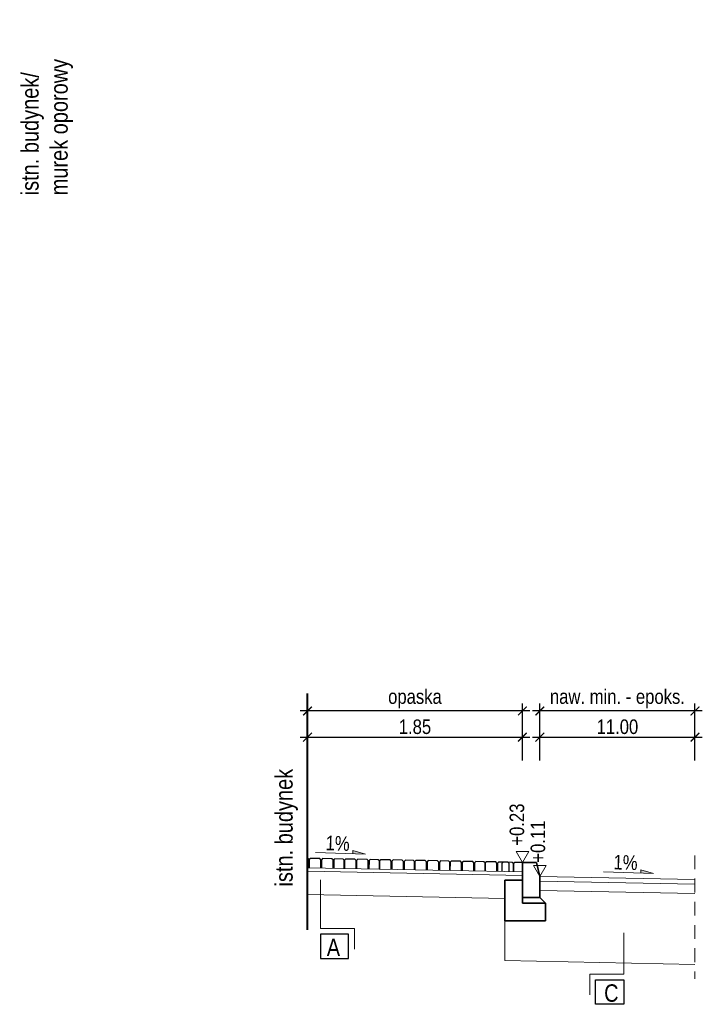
# Model space of a CAD drawing. Header units: metres. Extents: x 45702 to 45878, y -49323 to -49219.
# Tile 3 of 35: x 45711.64 to 45717.52, y -49323.4 to -49314.93. Entities that reach past the tile are written whole.
import ezdxf

# ---------------------------------------------------------------- set-up
doc = ezdxf.new("R2010")
doc.units = ezdxf.units.M
doc.linetypes.add('ACAD_ISO03W100', pattern=[30, 12, -18])
doc.layers.add('00', color=7, linetype='Continuous')
doc.layers.add('OPISY', color=7, linetype='Continuous')
for name, color, linetype, lineweight in [('_L_Tabelka', 7, 'Continuous', 13), ('_P_kostka', 7, 'Continuous', 13), ('_wymiary', 7, 'Continuous', 13), ('DP_OpisSpadki', 7, 'Continuous', 18), ('DP_Warstwy projektowane', 7, 'Continuous', 18), ('elementy betonowe', 7, 'Continuous', 35)]:
    doc.layers.add(name, color=color, linetype=linetype, lineweight=lineweight)
doc.styles.add('znakn', font='ARIALN.TTF')
doc.dimstyles.new('S50_T2.50_[m]', dxfattribs={"dimtxt": 0.125, "dimasz": 0.075, "dimexe": 0.063, "dimexo": 0.125, "dimgap": 0.025, "dimtad": 1, "dimrnd": 0.01, "dimzin": 0, "dimdsep": 46, "dimtxsty": 'znakn', "dimblk": 'ARCHTICK', "dimcen": -0.075, "dimdle": 0.063, "dimadec": 0, "dimazin": 0, "dimtfac": 1, "dimtix": 1, "dimtmove": 2, "dimatfit": 3, "dimfxl": 0.2, "dimfxlon": 1, "dimtolj": 1, "dimtzin": 0, "dimarcsym": 0})

# ---------------------------------------------------------------- blocks, each defined once
blk = doc.blocks.new('_ArchTick')
at = {"color": 0, "linetype": 'ByBlock', "const_width": 0.15}
blk.add_lwpolyline([(-0.5, -0.5), (0.5, 0.5)], dxfattribs=at)
blk = doc.blocks.new('*D1072')
at = {"layer": '_wymiary', "color": 0, "lineweight": -2, "ltscale": 0.5}
for p, q in [((45714.1184, -49321.3025), (45714.1184, -49321.0395)), ((45715.9683, -49321.3025), (45715.9683, -49321.0395)), ((45714.0554, -49321.1025), (45716.0313, -49321.1025))]:
    blk.add_line(p, q, dxfattribs=at)
at = {"layer": 'Defpoints', "color": 0}
for p in [(45715.9683, -49321.1025), (45714.1184, -49322.3562), (45715.9683, -49322.3822)]:
    blk.add_point(p, dxfattribs=at)
at = {"layer": '_wymiary', "color": 0, "linetype": 'ByBlock', "lineweight": -2, "xscale": 0.075, "yscale": 0.075, "zscale": 0.075, "rotation": 180}
blk.add_blockref('_ArchTick', (45714.1184, -49321.1025), dxfattribs=at)
at = {"layer": '_wymiary', "color": 0, "linetype": 'ByBlock', "lineweight": -2, "xscale": 0.075, "yscale": 0.075, "zscale": 0.075}
blk.add_blockref('_ArchTick', (45715.9683, -49321.1025), dxfattribs=at)
at = {"layer": '_wymiary', "color": 0, "ltscale": 0.5, "insert": (45715.0433, -49321.0136), "char_height": 0.125, "attachment_point": 5, "style": 'znakn'}
blk.add_mtext('\\A1;1.85', dxfattribs=at)
blk = doc.blocks.new('*D1073')
at = {"layer": '_L_Tabelka', "color": 0, "lineweight": -2, "ltscale": 0.5}
for p, q in [((45714.1184, -49321.0768), (45714.1184, -49320.8138)), ((45715.9683, -49321.0768), (45715.9683, -49320.8138)), ((45716.0313, -49320.8768), (45714.0554, -49320.8768))]:
    blk.add_line(p, q, dxfattribs=at)
at = {"layer": 'Defpoints', "color": 0}
for p in [(45714.1184, -49320.8768), (45714.1184, -49322.3562), (45715.9683, -49322.3822)]:
    blk.add_point(p, dxfattribs=at)
at = {"layer": '_L_Tabelka', "color": 0, "linetype": 'ByBlock', "lineweight": -2, "xscale": 0.075, "yscale": 0.075, "zscale": 0.075, "rotation": 180}
blk.add_blockref('_ArchTick', (45714.1184, -49320.8768), dxfattribs=at)
at = {"layer": '_L_Tabelka', "color": 0, "linetype": 'ByBlock', "lineweight": -2, "xscale": 0.075, "yscale": 0.075, "zscale": 0.075}
blk.add_blockref('_ArchTick', (45715.9683, -49320.8768), dxfattribs=at)
at = {"layer": '_L_Tabelka', "color": 0, "ltscale": 0.5, "insert": (45715.0433, -49320.772), "char_height": 0.125, "attachment_point": 5, "style": 'znakn'}
blk.add_mtext('\\A1;opaska', dxfattribs=at)
blk = doc.blocks.new('*D1074')
at = {"layer": '_wymiary', "color": 0, "lineweight": -2, "ltscale": 0.5}
for p, q in [((45716.1184, -49321.3025), (45716.1184, -49321.0395)), ((45717.4536, -49321.3025), (45717.4536, -49321.0395)), ((45716.0554, -49321.1025), (45717.5166, -49321.1025))]:
    blk.add_line(p, q, dxfattribs=at)
at = {"layer": 'Defpoints', "color": 0}
for p in [(45717.4536, -49321.1025), (45717.4536, -49322.4487), (45716.1184, -49322.78)]:
    blk.add_point(p, dxfattribs=at)
at = {"layer": '_wymiary', "color": 0, "linetype": 'ByBlock', "lineweight": -2, "xscale": 0.075, "yscale": 0.075, "zscale": 0.075, "rotation": 180}
blk.add_blockref('_ArchTick', (45716.1184, -49321.1025), dxfattribs=at)
at = {"layer": '_wymiary', "color": 0, "linetype": 'ByBlock', "lineweight": -2, "xscale": 0.075, "yscale": 0.075, "zscale": 0.075}
blk.add_blockref('_ArchTick', (45717.4536, -49321.1025), dxfattribs=at)
at = {"layer": '_wymiary', "color": 0, "ltscale": 0.5, "insert": (45716.786, -49321.0136), "char_height": 0.125, "attachment_point": 5, "style": 'znakn'}
blk.add_mtext('\\A1;11.00', dxfattribs=at)
blk = doc.blocks.new('*D1075')
at = {"layer": '_L_Tabelka', "color": 0, "lineweight": -2, "ltscale": 0.5}
for p, q in [((45716.1184, -49321.0768), (45716.1184, -49320.8138)), ((45717.4536, -49321.0768), (45717.4536, -49320.8138)), ((45717.5166, -49320.8768), (45716.0554, -49320.8768))]:
    blk.add_line(p, q, dxfattribs=at)
at = {"layer": 'Defpoints', "color": 0}
for p in [(45716.1184, -49320.8768), (45717.4536, -49322.4487), (45716.1184, -49322.78)]:
    blk.add_point(p, dxfattribs=at)
at = {"layer": '_L_Tabelka', "color": 0, "linetype": 'ByBlock', "lineweight": -2, "xscale": 0.075, "yscale": 0.075, "zscale": 0.075, "rotation": 180}
blk.add_blockref('_ArchTick', (45716.1184, -49320.8768), dxfattribs=at)
at = {"layer": '_L_Tabelka', "color": 0, "linetype": 'ByBlock', "lineweight": -2, "xscale": 0.075, "yscale": 0.075, "zscale": 0.075}
blk.add_blockref('_ArchTick', (45717.4536, -49320.8768), dxfattribs=at)
at = {"layer": '_L_Tabelka', "color": 0, "ltscale": 0.5, "insert": (45716.786, -49320.772), "char_height": 0.125, "attachment_point": 5, "style": 'znakn'}
blk.add_mtext('\\A1;naw. min. - epoks.', dxfattribs=at)
blk = doc.blocks.new('spadek')
blk.add_hatch(color=256).paths.add_polyline_path([(64.6, 3.7), (64.4, -2.1), (86.3, -2.8)])
blk.add_lwpolyline([(0, 0), (86.3, -2.8), (64.6, 3.7), (64.4, -2.1)])

msp = doc.modelspace()

# ---------------------------------------------------------------- linework, layer by layer
at = {"linetype": 'Continuous', "ltscale": 1.2, "flags": 128}
for points in [[(45714.1317906, -49322.2262019), (45714.1317906, -49322.1554127), (45714.1218931, -49322.1450221), (45714.1184107, -49322.1449525)], [(45714.2330863, -49322.2282278), (45714.2330863, -49322.1574387), (45714.2231889, -49322.1470481), (45714.1431849, -49322.145448), (45714.1330863, -49322.1553466), (45714.1329693, -49322.2262254)], [(45714.3384805, -49322.2303357), (45714.3384805, -49322.1595465), (45714.328583, -49322.1491559), (45714.248579, -49322.1475559), (45714.2384804, -49322.1574545), (45714.2383635, -49322.2283333)], [(45714.4347763, -49322.2323616), (45714.4347763, -49322.1615725), (45714.4248788, -49322.1511819), (45714.3548748, -49322.1495818), (45714.3447762, -49322.1594804), (45714.3446593, -49322.2303592)], [(45714.5360721, -49322.2341875), (45714.5360721, -49322.1633984), (45714.5261746, -49322.1530078), (45714.4461706, -49322.1514077), (45714.436072, -49322.1613063), (45714.4359551, -49322.2321852)], [(45714.6414662, -49322.2362954), (45714.6414662, -49322.1655063), (45714.6315688, -49322.1551157), (45714.5515648, -49322.1535156), (45714.5414662, -49322.1634142), (45714.5413492, -49322.234293)], [(45714.737762, -49322.2383213), (45714.737762, -49322.1675322), (45714.7278646, -49322.1571416), (45714.6578606, -49322.1555415), (45714.647762, -49322.1654401), (45714.647645, -49322.236319)], [(45714.8390578, -49322.2401472), (45714.8390578, -49322.1693581), (45714.8291603, -49322.1589675), (45714.7491563, -49322.1573674), (45714.7390577, -49322.1672661), (45714.7389408, -49322.2381449)], [(45714.944452, -49322.2422551), (45714.944452, -49322.171466), (45714.9345545, -49322.1610754), (45714.8545505, -49322.1594753), (45714.8444519, -49322.1693739), (45714.8443349, -49322.2402528)], [(45715.0407478, -49322.244281), (45715.0407478, -49322.1734919), (45715.0308503, -49322.1631013), (45714.9608463, -49322.1615012), (45714.9507477, -49322.1713999), (45714.9506307, -49322.2422787)], [(45715.1420435, -49322.2461069), (45715.1420435, -49322.1753178), (45715.1321461, -49322.1649272), (45715.0521421, -49322.1633271), (45715.0420435, -49322.1732258), (45715.0419265, -49322.2441046)], [(45715.2474377, -49322.2482148), (45715.2474377, -49322.1774257), (45715.2375402, -49322.1670351), (45715.1575362, -49322.165435), (45715.1474376, -49322.1753336), (45715.1473207, -49322.2462125)], [(45715.3437335, -49322.2502407), (45715.3437335, -49322.1794516), (45715.333836, -49322.169061), (45715.263832, -49322.1674609), (45715.2537334, -49322.1773596), (45715.2536165, -49322.2482384)], [(45715.4450293, -49322.2520666), (45715.4450293, -49322.1812775), (45715.4351318, -49322.1708869), (45715.3551278, -49322.1692868), (45715.3450292, -49322.1791855), (45715.3449123, -49322.2500643)], [(45715.5504234, -49322.2541745), (45715.5504234, -49322.1833854), (45715.540526, -49322.1729948), (45715.460522, -49322.1713947), (45715.4504234, -49322.1812934), (45715.4503064, -49322.2521722)], [(45715.6467192, -49322.2562004), (45715.6467192, -49322.1854113), (45715.6368217, -49322.1750207), (45715.5668177, -49322.1734206), (45715.5567192, -49322.1833193), (45715.5566022, -49322.2541981)], [(45715.748015, -49322.2580264), (45715.748015, -49322.1872372), (45715.7381175, -49322.1768466), (45715.6581135, -49322.1752466), (45715.6480149, -49322.1851452), (45715.647898, -49322.256024)], [(45715.8534092, -49322.2601342), (45715.8534092, -49322.1893451), (45715.8435117, -49322.1789545), (45715.7635077, -49322.1773544), (45715.7534091, -49322.1872531), (45715.7532921, -49322.2581319)], [(45715.891307, -49322.2615712), (45715.891307, -49322.1907821), (45715.8814095, -49322.1803915), (45715.8014055, -49322.1787914), (45715.7913069, -49322.1886901), (45715.7911899, -49322.2595689)], [(45715.9682514, -49322.1821284), (45715.9027013, -49322.1808174), (45715.8926027, -49322.190716), (45715.8924857, -49322.2615948)]]:
    msp.add_lwpolyline(points, dxfattribs=at)
at = {"color": 251, "linetype": 'ACAD_ISO03W100', "lineweight": 15, "ltscale": 0.005, "flags": 128}
for points in [[(45717.4536433, -49322.1199835), (45717.4536433, -49323.1626009)], [(45717.4536433, -49322.1388994), (45717.4536433, -49323.1815168)]]:
    msp.add_lwpolyline(points, dxfattribs=at)
at = {"layer": '00', "flags": 128}
for points in [[(45715.9682514, -49322.1822423), (45716.0882514, -49322.1822423)], [(45716.0882514, -49322.1822423), (45716.1182514, -49322.3022423)], [(45716.1182514, -49322.4822423), (45716.1182514, -49322.3022423)], [(45716.1182514, -49322.4822423), (45716.1182514, -49322.3022423)], [(45715.9682514, -49322.4822423), (45716.1182514, -49322.4822423)], [(45715.9682514, -49322.4822423), (45716.1182514, -49322.4822423)], [(45715.9682514, -49322.5322423), (45716.1682514, -49322.5322423)], [(45715.9682514, -49322.5322423), (45716.1682514, -49322.5322423)], [(45716.1182514, -49322.4822423), (45716.1682514, -49322.5322423)], [(45716.1182514, -49322.4822423), (45716.1682514, -49322.5322423)], [(45716.1682514, -49322.5322423), (45716.1682514, -49322.6322423)], [(45716.1682514, -49322.5322423), (45716.1682514, -49322.6322423)]]:
    msp.add_lwpolyline(points, dxfattribs=at)
at = {"layer": '_L_Tabelka', "ltscale": 0.5}
for p, q in [((45714.1184107, -49322.2258343), (45715.9682514, -49322.2628311)), ((45714.1184107, -49322.2558343), (45715.9682514, -49322.2928311)), ((45714.1184107, -49322.4558343), (45715.8182514, -49322.4898311))]:
    msp.add_line(p, q, dxfattribs=at)
at = {"layer": '_P_kostka', "lineweight": 40, "ltscale": 0.5}
msp.add_line((45714.1184107, -49322.759873), (45714.1184107, -49320.7271289), dxfattribs=at)
at = {"layer": '_P_kostka', "ltscale": 0.5}
for p in [(45715.8182514, -49322.6822423), (45717.4536433, -49323.058817)]:
    msp.add_line(p, (45715.8182514, -49323.0261092), dxfattribs=at)
at = {"layer": '_wymiary', "ltscale": 0.5}
for p, q in [((45717.4536433, -49322.328671), (45716.1184107, -49322.3019664)), ((45717.4536433, -49322.368671), (45716.1184107, -49322.3419664)), ((45717.4536433, -49322.448671), (45716.1184107, -49322.4219664))]:
    msp.add_line(p, q, dxfattribs=at)
at = {"layer": '_wymiary', "ltscale": 0.5, "flags": 128}
for points in [[(45714.5222829, -49322.927846), (45714.5222829, -49322.7484424), (45714.2306084, -49322.7484424), (45714.2306084, -49322.3291913)], [(45716.5482069, -49323.3210471), (45716.5482069, -49323.1416435), (45716.8398813, -49323.1416435), (45716.8398813, -49322.7857357)]]:
    msp.add_lwpolyline(points, dxfattribs=at)
at = {"layer": 'DP_OpisSpadki'}
for points in [[(45715.9684107, -49322.1819664), (45716.0229703, -49322.0874664), (45715.9138511, -49322.0874664)], [(45716.1184107, -49322.3019664), (45716.1729703, -49322.2074664), (45716.0638511, -49322.2074664)]]:
    msp.add_lwpolyline(points, close=True, dxfattribs=at)
at = {"layer": 'DP_Warstwy projektowane', "ltscale": 1.2, "flags": 128}
msp.add_lwpolyline([(45716.1182514, -49322.3022423), (45716.1182514, -49322.3422503)], dxfattribs=at)
msp.add_lwpolyline([(45716.1182514, -49322.3022423), (45716.1182514, -49322.3422503)], dxfattribs=at)
msp.add_lwpolyline([(45716.1182514, -49322.3022423), (45716.1182514, -49322.3422503)], dxfattribs=at)
at = {"layer": 'DP_Warstwy projektowane', "ltscale": 0.5, "flags": 128}
msp.add_lwpolyline([(45716.1182514, -49322.3022423), (45716.1182514, -49322.3422503)], dxfattribs=at)
msp.add_lwpolyline([(45716.1182514, -49322.3022423), (45716.1182514, -49322.3422503)], dxfattribs=at)
msp.add_lwpolyline([(45716.1182514, -49322.3022423), (45716.1182514, -49322.3422503)], dxfattribs=at)
at = {"layer": 'elementy betonowe', "color": 0, "linetype": 'Continuous', "ltscale": 1.2}
msp.add_line((45716.1181017, -49322.4822423), (45716.1182514, -49322.3022423), dxfattribs=at)
at = {"layer": 'elementy betonowe', "color": 0, "linetype": 'Continuous', "ltscale": 1.2, "flags": 128}
for points in [[(45715.9682514, -49322.1822423), (45715.9682514, -49322.4822423)], [(45715.9682514, -49322.1822423), (45716.0882514, -49322.1822423)], [(45716.0882514, -49322.1822423), (45716.1182514, -49322.3022423)], [(45715.8182514, -49322.3322423), (45715.8182514, -49322.6822423)], [(45715.8182514, -49322.3322423), (45715.9682514, -49322.3322423)], [(45716.1182514, -49322.4822423), (45716.1182514, -49322.3022423)], [(45715.9682514, -49322.4822423), (45716.1182514, -49322.4822423)], [(45715.9682514, -49322.4822423), (45715.9682514, -49322.5322423)], [(45715.9682514, -49322.5322423), (45716.1682514, -49322.5322423)], [(45716.1182514, -49322.4822423), (45716.1682514, -49322.5322423)], [(45716.1682514, -49322.5322423), (45716.168272, -49322.6822216)], [(45715.8182514, -49322.6822423), (45716.1682514, -49322.6822423)]]:
    msp.add_lwpolyline(points, dxfattribs=at)
at = {"layer": 'OPISY'}
for points in [[(45714.4722829, -49322.7984424), (45714.230633, -49322.7984424), (45714.230633, -49323.0087077), (45714.4722829, -49323.0087077)], [(45716.5982069, -49323.1916435), (45716.8398568, -49323.1916435), (45716.8398568, -49323.4019088), (45716.5982069, -49323.4019088)]]:
    msp.add_lwpolyline(points, close=True, dxfattribs=at)

# ---------------------------------------------------------------- block references
at = {"layer": 'DP_OpisSpadki', "xscale": 0.004999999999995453, "yscale": 0.004999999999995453, "zscale": 0.004999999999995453}
for p in [(45714.1868846, -49322.0966118), (45716.6648389, -49322.2615661)]:
    msp.add_blockref('spadek', p, dxfattribs=at)

# ---------------------------------------------------------------- texts
at = {"layer": '_P_kostka', "ltscale": 0.5, "char_height": 0.15, "rotation": 90, "style": 'znakn'}
for s, insert, attachment_point in [('istn. budynek/ murek oporowy', (45711.6539558, -49316.4385465), 1), ('istn. budynek', (45714.035653, -49322.3879063), 7)]:
    msp.add_mtext_dynamic_manual_height_columns(s, width=1.518257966, gutter_width=12.5, heights=[0], dxfattribs=dict(at, insert=insert, attachment_point=attachment_point))
at = {"layer": 'DP_OpisSpadki', "color": 7, "style": 'znakn'}
for s, p in [('+0.23', (45715.9832542, -49322.0362789)), ('+0.11', (45716.1640343, -49322.1826396))]:
    msp.add_text(s, height=0.125, rotation=90, dxfattribs=at).set_placement(p)
at = {"layer": 'DP_OpisSpadki', "style": 'znakn'}
for p in [(45714.2725348, -49322.0749371), (45716.7504891, -49322.2398915)]:
    msp.add_text('1%%%', height=0.125, rotation=358.10018841, dxfattribs=at).set_placement(p)
at = {"layer": 'OPISY', "char_height": 0.15, "style": 'znakn'}
for s, insert, attachment_point in [('A', (45714.3988423, -49322.8369146), 3), ('C', (45716.6716475, -49323.2301157), 1)]:
    msp.add_mtext_dynamic_manual_height_columns(s, width=0.167407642, gutter_width=12.5, heights=[0], dxfattribs=dict(at, insert=insert, attachment_point=attachment_point))

# ---------------------------------------------------------------- dimensions: what is measured, and where the dimension line sits
at = {"layer": '_L_Tabelka', "ltscale": 0.5}
for base, p1, p2, text, picture, middle in [((45716.1184107, -49320.8768392), (45717.4536433, -49322.448671), (45716.1184107, -49322.7799576), 'naw. min. - epoks.', '*D1075', (45716.786027, -49320.7719876)), ((45714.1184107, -49320.8768392), (45715.9682514, -49322.3822423), (45714.1184107, -49322.3562438), 'opaska', '*D1073', (45715.043331, -49320.7719876))]:
    dim = msp.add_linear_dim(base=base, p1=p1, p2=p2, angle=180, text=text, dimstyle='S50_T2.50_[m]', dxfattribs=at)
    dim.commit()
    dim.dimension.update_dxf_attribs({"geometry": picture, "text_midpoint": middle})
at = {"layer": '_wymiary', "ltscale": 0.5}
for base, p1, p2, text, picture, middle in [((45715.9682514, -49321.1024666), (45714.1184107, -49322.3562438), (45715.9682514, -49322.3822423), '1.85', '*D1072', (45715.043331, -49321.013645)), ((45717.4536433, -49321.1024666), (45716.1184107, -49322.7799576), (45717.4536433, -49322.448671), '11.00', '*D1074', (45716.786027, -49321.013645))]:
    dim = msp.add_linear_dim(base=base, p1=p1, p2=p2, text=text, dimstyle='S50_T2.50_[m]', dxfattribs=at)
    dim.commit()
    dim.dimension.update_dxf_attribs({"geometry": picture, "text_midpoint": middle})

doc.saveas('drawing.dxf')
